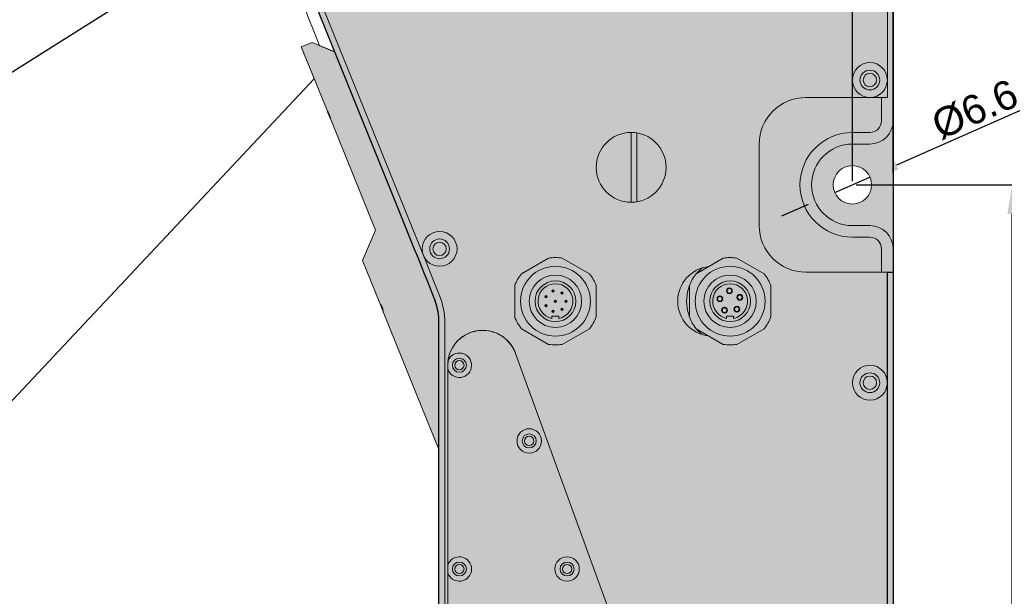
# Model space of a CAD drawing. Header units: millimetres. Extents: x 1690 to 10670, y 1931 to 4673.
# Tile 31 of 48: x 5241 to 5410, y 3360 to 3459. Entities that reach past the tile are written whole.
import ezdxf

# ---------------------------------------------------------------- set-up
doc = ezdxf.new("R2010")
doc.units = ezdxf.units.MM
doc.styles.get("Standard").update_dxf_attribs({"font": 'arial.ttf'})
doc.dimstyles.new('ISO-25', dxfattribs={"dimtxt": 2.5, "dimasz": 2.5, "dimexe": 1.25, "dimexo": 0.625, "dimtad": 1, "dimdec": 0, "dimtxsty": 'Standard', "dimcen": 2.5, "dimadec": 0, "dimazin": 0, "dimtfac": 1, "dimtdec": 0, "dimtmove": 0, "dimatfit": 3, "dimfxl": 0, "dimarcsym": 0})

# ---------------------------------------------------------------- blocks, each defined once
blk = doc.blocks.new('*D65')
at = {"color": 0, "lineweight": -2, "transparency": 16777216}
for p, q in [((5384.49, 3430.68), (5412.57, 3430.68)), ((5411.32, 3250.68), (5411.32, 3425.68)), ((5384.49, 3245.68), (5412.57, 3245.68))]:
    blk.add_line(p, q, dxfattribs=at)
at = {"color": 0, "transparency": 16777216}
for points in [[(5410.49, 3425.68), (5412.15, 3425.68), (5411.32, 3430.68)], [(5410.49, 3250.68), (5412.15, 3250.68), (5411.32, 3245.68)]]:
    blk.add_solid(points, dxfattribs=at)
at = {"layer": 'Defpoints', "color": 0, "transparency": 16777216}
for p in [(5383.87, 3430.68), (5411.32, 3430.68), (5383.87, 3245.68)]:
    blk.add_point(p, dxfattribs=at)
at = {"color": 0, "transparency": 16777216, "insert": (5408.14, 3338.18), "char_height": 5, "attachment_point": 5, "rotation": 90}
blk.add_mtext('185', dxfattribs=at)
blk = doc.blocks.new('*D66')
at = {"color": 0, "lineweight": -2, "transparency": 16777216}
for p, q in [((5378.87, 3465.18), (5373.87, 3465.18)), ((5383.87, 3431.3), (5383.87, 3466.43)), ((5383.87, 3465.18), (5390.87, 3465.18)), ((5390.87, 3432.72), (5390.87, 3466.43)), ((5395.87, 3465.18), (5405.36, 3465.18))]:
    blk.add_line(p, q, dxfattribs=at)
at = {"color": 0, "transparency": 16777216}
for points in [[(5378.87, 3466.01), (5378.87, 3464.35), (5383.87, 3465.18)], [(5395.87, 3466.01), (5395.87, 3464.35), (5390.87, 3465.18)]]:
    blk.add_solid(points, dxfattribs=at)
at = {"layer": 'Defpoints', "color": 0, "transparency": 16777216}
for p in [(5390.87, 3465.18), (5390.87, 3432.1), (5383.87, 3430.68)]:
    blk.add_point(p, dxfattribs=at)
at = {"color": 0, "transparency": 16777216, "insert": (5403.11, 3468.31), "char_height": 5, "attachment_point": 5}
blk.add_mtext('7', dxfattribs=at)
blk = doc.blocks.new('*D69')
at = {"color": 0, "lineweight": -2, "transparency": 16777216}
for p, q in [((5413.49, 3443.78), (5391.46, 3434.04)), ((5380.85, 3429.34), (5386.89, 3432.01)), ((5376.28, 3427.32), (5371.71, 3425.3))]:
    blk.add_line(p, q, dxfattribs=at)
at = {"color": 0, "transparency": 16777216}
for points in [[(5391.12, 3434.8), (5391.8, 3433.27), (5386.89, 3432.01)], [(5375.94, 3428.08), (5376.62, 3426.56), (5380.85, 3429.34)]]:
    blk.add_solid(points, dxfattribs=at)
at = {"layer": 'Defpoints', "color": 0, "transparency": 16777216}
for p in [(5386.89, 3432.01), (5380.85, 3429.34)]:
    blk.add_point(p, dxfattribs=at)
at = {"color": 0, "transparency": 16777216, "insert": (5404.92, 3443.62), "char_height": 5, "attachment_point": 5, "rotation": 23.8629}
blk.add_mtext('%%c6.6', dxfattribs=at)

msp = doc.modelspace()

# ---------------------------------------------------------------- hatches: boundary and pattern name
h = msp.add_hatch(color=254)
h.dxf.hatch_style = 1
h.paths.add_polyline_path([(5344.89, 3524.26), (5313.89, 3512.98), (5313.55, 3513.92), (5323.47, 3517.52), (5331.69, 3520.52), (5339.44, 3523.34), (5344.23, 3525.08), (5344.54, 3525.2, -0.087092), (5347.27, 3525.68), (5382.87, 3525.68), (5383.09, 3525.67), (5383.72, 3525.63), (5384.27, 3525.55), (5384.77, 3525.45), (5385.11, 3525.36), (5385.68, 3525.17), (5386.36, 3524.88), (5386.76, 3524.67), (5387, 3524.53), (5387.27, 3524.36), (5387.6, 3524.13), (5387.97, 3523.84), (5388.15, 3523.69), (5388.48, 3523.38), (5388.95, 3522.88), (5389.32, 3522.41), (5389.61, 3521.98), (5390.35, 3520.5), (5390.66, 3519.48), (5390.79, 3518.78), (5390.86, 3518.14), (5390.87, 3517.87), (5390.87, 3517.6), (5390.87, 3415.68), (5390.87, 3257.68), (5389.87, 3257.68), (5389.87, 3415.68), (5390.87, 3415.68), (5390.87, 3517.6), (5390.87, 3517.87), (5390.86, 3518.14), (5390.79, 3518.78), (5390.66, 3519.48), (5390.35, 3520.5), (5389.61, 3521.98), (5389.32, 3522.41), (5388.95, 3522.88), (5388.48, 3523.38), (5388.15, 3523.69), (5387.97, 3523.84), (5387.6, 3524.13), (5387.27, 3524.36), (5387, 3524.53), (5386.76, 3524.67), (5386.36, 3524.88), (5385.68, 3525.17), (5385.11, 3525.36), (5384.77, 3525.45), (5384.27, 3525.55), (5383.72, 3525.63), (5383.09, 3525.67), (5358.32, 3525.68), (5358.32, 3524.68), (5347.28, 3524.68, 0.008862), (5347.03, 3524.67), (5347.03, 3524.67, -12.755479), (5346.1, 3524.58, 0.045014)])
h.paths.add_polyline_path([(5345.72, 3521.68, -1), (5348.02, 3521.68, -1)], flags=16)
h = msp.add_hatch(color=254)
h.dxf.hatch_style = 1
h.paths.add_polyline_path([(5339.87, 3433.68, 1), (5351.87, 3433.68, 1)], flags=16)
h.paths.add_polyline_path([(5389.87, 3448.68), (5389.87, 3496.68), (5388.87, 3496.68), (5352.87, 3496.68), (5352.87, 3501.68), (5388.87, 3501.68), (5389.87, 3501.68), (5389.87, 3517.68, 0.142984), (5388.77, 3521.44, -3.705679), (5386.63, 3523.58, 0.142984), (5382.87, 3524.68), (5347.28, 3524.68, 0.008862), (5347.03, 3524.67), (5347.03, 3524.67, -12.755479), (5346.1, 3524.58, 0.045014), (5344.89, 3524.26), (5288.1, 3503.59, 0.053858), (5285.98, 3502.54, -5.505529), (5284.31, 3501.25, 0.308782), (5281.67, 3489.13), (5310.19, 3418.55), (5310.19, 3418.55, -0.096655), (5309.97, 3419.68, -1), (5315.97, 3419.68, -0.823727), (5310.19, 3418.55), (5312.92, 3411.78, -0.096118), (5313.87, 3406.92), (5313.87, 3320.68, -0.668178), (5318.99, 3322.8), (5315.54, 3326.51, -0.176817), (5314.38, 3328.99, 6.180151), (5314.37, 3330.32), (5314.37, 3399.68), (5314.37, 3399.68, -0.838739), (5326.01, 3401.73), (5348.63, 3339.58, -0.087489), (5348.87, 3338.21), (5348.87, 3273.68, -0.414106), (5344.87, 3269.68), (5318.37, 3269.68, -0.414321), (5314.37, 3273.68), (5314.37, 3286.68, -0.020072), (5314.38, 3287, 2.38844), (5315.72, 3289.68, -0.182946), (5318.37, 3290.68), (5314.87, 3290.68), (5313.87, 3290.68), (5313.87, 3272.69, -0.298401), (5306.07, 3260.76, 0.298447), (5301.87, 3254.34), (5301.87, 3229.67, -2.415787), (5304.87, 3226.68), (5367.87, 3226.68), (5367.87, 3227.68), (5367.87, 3249.68, -0.414291), (5375.87, 3257.68), (5375.87, 3257.68), (5388.87, 3257.68), (5389.87, 3257.68), (5389.87, 3268.68, -1), (5383.87, 3268.68, -1), (5389.87, 3268.68), (5389.87, 3396.68, -1), (5383.87, 3396.68, -1), (5389.87, 3396.68), (5389.87, 3415.68), (5388.87, 3415.68), (5375.88, 3415.68, -0.414481), (5367.87, 3423.68), (5367.87, 3437.68, -0.414291), (5375.87, 3445.68), (5375.87, 3445.68), (5386.87, 3445.68, -2.417844)])
h.paths.add_polyline_path([(5383.86, 3439.68), (5386.87, 3439.68, 0.414214), (5388.87, 3441.68), (5388.87, 3445.68), (5375.87, 3445.68, 0.414291), (5367.87, 3437.68), (5367.87, 3423.68, 0.414481), (5375.88, 3415.68), (5388.87, 3415.68), (5388.87, 3419.68, 0.414214), (5386.87, 3421.68), (5383.88, 3421.68, -0.999849)], flags=17)
h.paths.add_polyline_path([(5386.88, 3437.68), (5383.87, 3437.68, 1.000702), (5383.88, 3423.68), (5386.87, 3423.68, -0.414214), (5390.87, 3419.68), (5390.87, 3441.68, -0.41373)], flags=17)
h.paths.add_polyline_path([(5380.57, 3430.68, -1), (5387.17, 3430.68, -1)], flags=16)
h.paths.add_polyline_path([(5386.87, 3423.68), (5383.88, 3423.68, -1.0007), (5383.87, 3437.68), (5386.88, 3437.68, 0.413729), (5390.87, 3441.68), (5390.87, 3501.68), (5389.87, 3501.68), (5388.87, 3501.68), (5388.87, 3496.68), (5389.87, 3496.68), (5389.87, 3448.68), (5389.87, 3445.68), (5388.87, 3445.68), (5388.87, 3441.68, -0.414214), (5386.87, 3439.68), (5383.86, 3439.68, 0.999848), (5383.88, 3421.68), (5386.87, 3421.68, -0.414214), (5388.87, 3419.68), (5388.87, 3415.68), (5389.87, 3415.68), (5390.87, 3415.68), (5390.87, 3419.68, 0.414214)])
h.paths.add_polyline_path([(5386.87, 3445.68, 0.413592), (5389.87, 3448.68, 2.417844)], flags=17)
h.paths.add_polyline_path([(5388.57, 3448.68, -1), (5385.17, 3448.68, -1)], flags=0)
h.paths.add_polyline_path([(5388.02, 3448.68, -1), (5385.72, 3448.68, -1)], flags=0)
h.paths.add_polyline_path([(5389.87, 3448.68, -0.413592), (5386.87, 3445.68), (5388.87, 3445.68), (5389.87, 3445.68)], flags=17)
h.paths.add_polyline_path([(5385.17, 3448.68, 1), (5388.57, 3448.68, 1)], flags=16)
h.paths.add_polyline_path([(5385.72, 3448.68, 1), (5388.02, 3448.68, 1)], flags=0)
h.paths.add_polyline_path([(5294.99, 3453.49), (5291.09, 3455.15), (5289.23, 3454.4), (5293.7, 3443.35), (5293.75, 3443.22), (5294.15, 3442.23), (5294.28, 3441.9), (5301.97, 3422.88), (5299.76, 3417.67), (5302.72, 3410.33), (5303.06, 3409.49), (5303.31, 3408.88), (5312.87, 3385.22), (5312.87, 3406.91, 0.096462), (5311.99, 3411.41)], flags=17)
h.paths.add_polyline_path([(5309.97, 3419.68, 0.096655), (5310.19, 3418.55, 0.823727), (5315.97, 3419.68, 1)], flags=17)
h.paths.add_polyline_path([(5314.67, 3419.68, -1), (5311.27, 3419.68, -1)], flags=0)
h.paths.add_polyline_path([(5314.12, 3419.68, -1), (5311.82, 3419.68, -1)], flags=0)
h.paths.add_polyline_path([(5326.01, 3401.73, 0.784506), (5314.42, 3400.46), (5314.42, 3400.46, -5.725141), (5314.37, 3399.04), (5314.37, 3365.32, -6.403189), (5314.37, 3364.04), (5314.37, 3330.32, -6.180151), (5314.38, 3328.99, 0.176822), (5315.54, 3326.51), (5320.2, 3321.85, 0.1986), (5323.03, 3320.68), (5327.87, 3320.68), (5329.43, 3320.52), (5330.32, 3320.29), (5330.85, 3321.81), (5330.85, 3321.81, -0.414022), (5332.75, 3322.74), (5332.85, 3322.7), (5333.63, 3324.95), (5332.5, 3326.26), (5334.96, 3333.35), (5342.33, 3334.77), (5345.42, 3331.2, -0.553796), (5348.87, 3330.32), (5348.87, 3338.21, 0.087489), (5348.63, 3339.58)], flags=17)
h.paths.add_polyline_path([(5326.01, 3401.73), (5348.63, 3339.58), (5348.63, 3339.58), (5326.01, 3401.73, 0.784506), (5314.42, 3400.46), (5314.42, 3400.46, -5.725141), (5314.37, 3399.04), (5314.37, 3399.68), (5314.37, 3399.68, -0.838739)], flags=16)
h.paths.add_polyline_path([(5314.37, 3365.32), (5314.37, 3364.04, 6.403189)], flags=16)
h.paths.add_polyline_path([(5317.57, 3364.68, -1), (5315.17, 3364.68, -1)], flags=0)
h.paths.add_polyline_path([(5317.17, 3364.68, -1), (5315.57, 3364.68, -1)], flags=0)
h.paths.add_polyline_path([(5311.27, 3419.68, 1), (5314.67, 3419.68, 1)], flags=16)
h.paths.add_polyline_path([(5311.82, 3419.68, 1), (5314.12, 3419.68, 1)], flags=0)
h.paths.add_polyline_path([(5348.87, 3329.04, -0.346303), (5346.72, 3327.58), (5344.78, 3322), (5343.08, 3321.67), (5342.3, 3319.43), (5342.39, 3319.39, -0.414211), (5343.32, 3317.48), (5343.32, 3317.48), (5339.61, 3306.81), (5339.44, 3306.87), (5338.95, 3307.04), (5338.1, 3307.33), (5337.67, 3306.11), (5338.26, 3305.9), (5338.77, 3305.72), (5338.95, 3305.66), (5338.42, 3304.15), (5338.25, 3304.21), (5337.74, 3304.39), (5336.91, 3304.67), (5335.87, 3305.04), (5335.87, 3298.68, -0.414014), (5327.87, 3290.68), (5318.37, 3290.68, 0.182946), (5315.72, 3289.68, -2.38844), (5314.38, 3287, 0.020072), (5314.37, 3286.68), (5314.37, 3277.32, -6.403124), (5314.37, 3276.04), (5314.37, 3273.68, 0.414321), (5318.37, 3269.68), (5325.23, 3269.68, -6.403115), (5326.51, 3269.68), (5343.23, 3269.68, -6.403115), (5344.51, 3269.68), (5344.87, 3269.68, 0.414106), (5348.87, 3273.68), (5348.87, 3287.04, -6.403124), (5348.87, 3288.32)], flags=17)
h.paths.add_polyline_path([(5343.32, 3317.48), (5343.15, 3317.54), (5342.65, 3317.71), (5341.86, 3317.99), (5340.8, 3318.36), (5339.55, 3318.79), (5338.16, 3319.27), (5336.72, 3319.77), (5335.29, 3320.27), (5333.96, 3320.73), (5332.8, 3321.13), (5331.87, 3321.46), (5331.22, 3321.68), (5330.89, 3321.8), (5330.85, 3321.81), (5330.32, 3320.29), (5327.14, 3311.14), (5327.52, 3311.01), (5328.17, 3310.78), (5329.1, 3310.46), (5330.26, 3310.06), (5331.59, 3309.59), (5333.01, 3309.1), (5334.46, 3308.6), (5335.84, 3308.12), (5337.1, 3307.68), (5338.15, 3307.31), (5338.95, 3307.04), (5339.44, 3306.87), (5339.61, 3306.81)], flags=16)
edge = h.paths.add_edge_path(flags=16)
edge.add_ellipse((5339.87, 3327.68), major_axis=(4.72, -1.64), ratio=0.8, start_angle=0, end_angle=180, ccw=False)
edge.add_line((5335.15, 3329.32), (5332.85, 3322.7))
edge.add_line((5332.85, 3322.7), (5333.15, 3322.6))
edge.add_line((5333.15, 3322.6), (5333.84, 3322.36))
edge.add_line((5333.84, 3322.36), (5334.79, 3322.03))
edge.add_line((5334.79, 3322.03), (5335.96, 3321.63))
edge.add_line((5335.96, 3321.63), (5337.24, 3321.18))
edge.add_line((5337.24, 3321.18), (5338.55, 3320.72))
edge.add_line((5338.55, 3320.72), (5339.79, 3320.3))
edge.add_line((5339.79, 3320.3), (5340.86, 3319.92))
edge.add_line((5340.86, 3319.92), (5341.69, 3319.64))
edge.add_line((5341.69, 3319.64), (5342.3, 3319.43))
edge.add_line((5342.3, 3319.43), (5343.08, 3321.67))
edge.add_line((5343.08, 3321.67), (5344.59, 3326.04))
edge = h.paths.add_edge_path(flags=17)
edge.add_ellipse((5339.87, 3327.68), major_axis=(4.72, -1.64), ratio=0.8, start_angle=0, end_angle=180, ccw=False)
edge.add_line((5335.15, 3329.32), (5332.85, 3322.7))
edge.add_line((5332.85, 3322.7), (5333.15, 3322.6))
edge.add_line((5333.15, 3322.6), (5333.84, 3322.36))
edge.add_line((5333.84, 3322.36), (5334.79, 3322.03))
edge.add_line((5334.79, 3322.03), (5335.96, 3321.63))
edge.add_line((5335.96, 3321.63), (5337.24, 3321.18))
edge.add_line((5337.24, 3321.18), (5338.55, 3320.72))
edge.add_line((5338.55, 3320.72), (5339.79, 3320.3))
edge.add_line((5339.79, 3320.3), (5340.86, 3319.92))
edge.add_line((5340.86, 3319.92), (5341.69, 3319.64))
edge.add_line((5341.69, 3319.64), (5342.21, 3319.45))
edge.add_line((5342.21, 3319.45), (5342.3, 3319.43))
edge.add_line((5342.3, 3319.43), (5344.59, 3326.04))
h.paths.add_polyline_path([(5342.21, 3319.45), (5341.69, 3319.64), (5340.86, 3319.92), (5339.79, 3320.3), (5338.55, 3320.72), (5337.24, 3321.18), (5335.96, 3321.63), (5334.79, 3322.03), (5333.84, 3322.36), (5333.15, 3322.6), (5332.85, 3322.7), (5332.75, 3322.74, 0.414022), (5330.85, 3321.81), (5330.89, 3321.8), (5331.22, 3321.68), (5331.87, 3321.46), (5332.8, 3321.13), (5333.96, 3320.73), (5335.29, 3320.27), (5336.72, 3319.77), (5338.16, 3319.27), (5339.55, 3318.79), (5340.8, 3318.36), (5341.86, 3317.99), (5342.65, 3317.71), (5343.15, 3317.54), (5343.32, 3317.48, 0.414211), (5342.39, 3319.39), (5342.3, 3319.43)], flags=16)
h.paths.add_polyline_path([(5342.33, 3334.77), (5334.96, 3333.35), (5332.5, 3326.26), (5333.63, 3324.95), (5335.15, 3329.32), (5335.15, 3329.32, -1), (5344.59, 3326.04), (5343.08, 3321.67), (5344.78, 3322), (5346.72, 3327.58), (5347.24, 3329.09)], flags=16)
h.paths.add_polyline_path([(5344.59, 3326.04), (5343.08, 3321.67), (5342.3, 3319.43), (5342.39, 3319.39), (5342.39, 3319.39), (5342.3, 3319.43), (5342.21, 3319.45), (5341.69, 3319.64), (5340.86, 3319.92), (5339.79, 3320.3), (5338.55, 3320.72), (5337.24, 3321.18), (5335.96, 3321.63), (5334.79, 3322.03), (5333.84, 3322.36), (5333.15, 3322.6), (5332.85, 3322.7), (5335.15, 3329.32), (5335.15, 3329.32, -1)], flags=17)
h.paths.add_polyline_path([(5343.08, 3321.67), (5344.59, 3326.04, 1), (5335.15, 3329.32), (5332.85, 3322.7), (5333.15, 3322.6), (5333.84, 3322.36), (5334.79, 3322.03), (5335.96, 3321.63), (5337.24, 3321.18), (5338.55, 3320.72), (5339.79, 3320.3), (5340.86, 3319.92), (5341.69, 3319.64), (5342.21, 3319.45), (5342.3, 3319.43)], flags=0)
edge = h.paths.add_edge_path(flags=0)
edge.add_ellipse((5339.87, 3327.68), major_axis=(4.72, -1.64), ratio=0.8, start_angle=0, end_angle=180, ccw=False)
edge.add_arc((5339.87, 3327.68), 5, 340.8548, 520.8549)
h.paths.add_polyline_path([(5335.15, 3329.32), (5335.15, 3329.32), (5332.85, 3322.7), (5333.15, 3322.6), (5333.84, 3322.36), (5334.79, 3322.03), (5335.96, 3321.63), (5337.24, 3321.18), (5338.55, 3320.72), (5339.79, 3320.3), (5340.86, 3319.92), (5341.69, 3319.64), (5342.21, 3319.45), (5342.3, 3319.43), (5343.08, 3321.67), (5344.59, 3326.04, 1)], flags=16)
h.paths.add_polyline_path([(5348.87, 3330.32, 0.553796), (5345.42, 3331.2), (5346.01, 3330.52, -0.20242), (5346.87, 3330.88, -0.934443), (5347.03, 3328.49), (5346.72, 3327.58, 0.346303), (5348.87, 3329.04)], flags=16)
h.paths.add_polyline_path([(5327.52, 3311.01), (5328.17, 3310.78), (5329.1, 3310.46), (5330.26, 3310.06), (5331.59, 3309.59), (5333.01, 3309.1), (5334.46, 3308.6), (5335.84, 3308.12), (5337.1, 3307.68), (5338.1, 3307.33), (5337.67, 3306.11), (5338.26, 3305.9), (5338.77, 3305.72), (5338.95, 3305.66), (5338.42, 3304.15), (5338.25, 3304.21), (5337.74, 3304.39), (5336.91, 3304.67), (5335.87, 3305.04), (5335.87, 3298.68), (5335.87, 3298.68), (5335.87, 3305.04), (5335.83, 3305.05), (5334.55, 3305.5), (5333.15, 3305.98), (5331.7, 3306.48), (5330.3, 3306.97), (5329.02, 3307.42), (5327.93, 3307.79), (5327.11, 3308.08), (5326.6, 3308.26), (5326.43, 3308.32), (5326.95, 3309.83), (5327.12, 3309.77), (5327.64, 3309.59), (5328.04, 3309.45, 0.292558), (5319.87, 3314.68), (5316.87, 3314.68, -0.414634), (5314.87, 3316.68), (5314.87, 3316.68), (5314.87, 3318.44, -0.213422), (5313.87, 3320.68), (5313.87, 3320.68), (5313.87, 3320.68, -0.668178), (5318.99, 3322.8), (5315.54, 3326.51), (5320.2, 3321.85, 0.1986), (5323.03, 3320.68), (5327.87, 3320.68), (5329.43, 3320.52), (5330.32, 3320.29), (5327.14, 3311.14)], flags=17)
h = msp.add_hatch(color=254)
h.dxf.hatch_style = 1
h.paths.add_polyline_path([(5351.87, 3433.68, 1), (5339.87, 3433.68, 1)])
h.paths.add_polyline_path([(5383.87, 3396.68, 1), (5389.87, 3396.68, 1)])
h.paths.add_polyline_path([(5388.02, 3396.68, -1), (5385.72, 3396.68, -1)], flags=0)
h.paths.add_polyline_path([(5385.72, 3396.68, 1), (5388.02, 3396.68, 1)], flags=16)
edge = h.paths.add_edge_path()
edge.add_spline(control_points=[(5386.63, 3523.58), (5386.79, 3523.53), (5387.22, 3523.39), (5387.87, 3522.97), (5388.47, 3522.28), (5388.67, 3521.72), (5388.77, 3521.44)], knot_values=[0, 0, 0, 0, 0.161387, 0.434731, 0.717646, 1, 1, 1, 1], degree=3, periodic=0)
edge.add_arc((5385.87, 3520.68), 3, 75.2088, 374.7967)
h.paths.add_polyline_path([(5387.02, 3520.68, -1), (5384.72, 3520.68, -1)], flags=16)
h.paths.add_polyline_path([(5347.03, 3524.67), (5346.1, 3524.58, 12.756688)])
h.paths.add_polyline_path([(5345.72, 3521.68, -1), (5348.02, 3521.68, -1)], flags=16)
edge = h.paths.add_edge_path()
edge.add_ellipse((5339.87, 3327.68), major_axis=(4.72, -1.64), ratio=0.8, start_angle=0, end_angle=180, ccw=False)
edge.add_line((5335.15, 3329.32), (5332.85, 3322.7))
edge.add_line((5332.85, 3322.7), (5333.15, 3322.6))
edge.add_line((5333.15, 3322.6), (5333.84, 3322.36))
edge.add_line((5333.84, 3322.36), (5334.79, 3322.03))
edge.add_line((5334.79, 3322.03), (5335.96, 3321.63))
edge.add_line((5335.96, 3321.63), (5337.24, 3321.18))
edge.add_line((5337.24, 3321.18), (5338.55, 3320.72))
edge.add_line((5338.55, 3320.72), (5339.79, 3320.3))
edge.add_line((5339.79, 3320.3), (5340.86, 3319.92))
edge.add_line((5340.86, 3319.92), (5341.69, 3319.64))
edge.add_line((5341.69, 3319.64), (5342.3, 3319.43))
edge.add_line((5342.3, 3319.43), (5344.59, 3326.04))
h.paths.add_polyline_path([(5319.86, 3312.68), (5316.87, 3312.68, -0.41389), (5312.87, 3316.67), (5312.87, 3294.67, -0.414382), (5316.87, 3298.68), (5319.87, 3298.68, 1.000378)])
h.paths.add_polyline_path([(5316.57, 3305.68, -1), (5323.17, 3305.68, -1)], flags=16)
h.paths.add_polyline_path([(5335.87, 3298.68), (5335.87, 3305.04), (5334.55, 3305.5), (5333.15, 3305.98), (5331.7, 3306.48), (5330.3, 3306.97), (5329.02, 3307.42), (5328.67, 3307.54, -0.476237), (5319.88, 3296.68), (5316.87, 3296.68, 0.414214), (5314.87, 3294.68), (5314.87, 3290.68), (5327.87, 3290.68, 0.414014)])
h = msp.add_hatch(color=254)
h.dxf.hatch_style = 1
h.paths.add_polyline_path([(5309.97, 3419.68, 1), (5315.97, 3419.68, 1)])
h.paths.add_polyline_path([(5314.12, 3419.68, -1), (5311.82, 3419.68, -1)], flags=16)
h.paths.add_polyline_path([(5386.87, 3445.68, 0.414214), (5389.87, 3448.68, 2.414214)])
h.paths.add_polyline_path([(5388.02, 3448.68, -1), (5385.72, 3448.68, -1)], flags=16)
h.paths.add_polyline_path([(5385.72, 3396.68, 1), (5388.02, 3396.68, 1)])
h.paths.add_polyline_path([(5288.57, 3499.68, 1), (5285.17, 3499.68, 1)], flags=0)
h.paths.add_polyline_path([(5285.72, 3499.68, -1), (5288.02, 3499.68, -1)], flags=0)
edge = h.paths.add_edge_path()
edge.add_spline(control_points=[(5284.31, 3501.25), (5284.4, 3501.38), (5284.65, 3501.74), (5285.21, 3502.24), (5285.72, 3502.44), (5285.98, 3502.54)], knot_values=[0, 0, 0, 0, 0.233732, 0.617137, 1, 1, 1, 1], degree=3, periodic=0)
edge.add_arc((5286.87, 3499.68), 3, 148.4797, 467.3041)
h.paths.add_polyline_path([(5288.57, 3499.68, -1), (5285.17, 3499.68, -1)], flags=16)
h = msp.add_hatch(color=254)
h.dxf.hatch_style = 1
h.paths.add_polyline_path([(5285.72, 3499.68, 1), (5288.02, 3499.68, 1)])
h.paths.add_polyline_path([(5385.72, 3448.68, 1), (5388.02, 3448.68, 1)])
h.paths.add_polyline_path([(5311.82, 3419.68, 1), (5314.12, 3419.68, 1)])
h = msp.add_hatch(color=254)
h.dxf.hatch_style = 1
h.paths.add_polyline_path([(5287.27, 3475.28), (5286.34, 3474.91), (5294.98, 3453.53), (5294.98, 3453.53), (5311.99, 3411.41, -0.059552), (5312.74, 3408.66), (5313.75, 3408.66, 0.062231), (5312.92, 3411.78), (5310.19, 3418.55)])
at = {"true_color": 0xfcfcfc}
h = msp.add_hatch(color=7, dxfattribs=at)
h.dxf.hatch_style = 1
h.paths.add_polyline_path([(5334.04, 3418.09, 0.078355), (5331.7, 3418.09), (5327.04, 3415.39, 0.078355), (5325.87, 3413.37), (5325.87, 3407.99, 0.078355), (5327.04, 3405.96), (5331.7, 3403.27, 0.078356), (5334.04, 3403.27), (5338.7, 3405.96, 0.078355), (5339.87, 3407.99), (5339.87, 3413.37, 0.078355), (5338.7, 3415.39)])
h.paths.add_polyline_path([(5338.87, 3410.68, -1), (5326.87, 3410.68, -1)], flags=16)
h.paths.add_polyline_path([(5337.37, 3410.68, -1), (5328.37, 3410.68, -1)], flags=0)
h.paths.add_polyline_path([(5336.37, 3410.68, -1), (5329.37, 3410.68, -1)], flags=0)
h.paths.add_polyline_path([(5333.47, 3407.74), (5333.47, 3408.14), (5332.27, 3408.14), (5332.27, 3407.74, -9.898965)], flags=0)
h.paths.add_polyline_path([(5332.67, 3412.43, -1), (5332.27, 3412.43, -1)], flags=0)
h.paths.add_polyline_path([(5332.57, 3412.43, -1), (5332.37, 3412.43, -1)], flags=0)
h.paths.add_polyline_path([(5334.19, 3412.09, -1), (5333.79, 3412.09, -1)], flags=0)
h.paths.add_polyline_path([(5334.09, 3412.09, -1), (5333.89, 3412.09, -1)], flags=0)
h.paths.add_polyline_path([(5331.45, 3411.46, -1), (5331.05, 3411.46, -1)], flags=0)
h.paths.add_polyline_path([(5331.35, 3411.46, -1), (5331.15, 3411.46, -1)], flags=0)
h.paths.add_polyline_path([(5333.07, 3410.68, -1), (5332.67, 3410.68, -1)], flags=0)
h.paths.add_polyline_path([(5334.87, 3410.68, -1), (5334.47, 3410.68, -1)], flags=0)
h.paths.add_polyline_path([(5332.97, 3410.68, -1), (5332.77, 3410.68, -1)], flags=0)
h.paths.add_polyline_path([(5334.77, 3410.68, -1), (5334.57, 3410.68, -1)], flags=0)
h.paths.add_polyline_path([(5331.45, 3409.9, -1), (5331.05, 3409.9, -1)], flags=0)
h.paths.add_polyline_path([(5331.35, 3409.9, -1), (5331.15, 3409.9, -1)], flags=0)
h.paths.add_polyline_path([(5334.19, 3409.27, -1), (5333.79, 3409.27, -1)], flags=0)
h.paths.add_polyline_path([(5334.09, 3409.27, -1), (5333.89, 3409.27, -1)], flags=0)
h.paths.add_polyline_path([(5332.67, 3408.92, -1), (5332.27, 3408.92, -1)], flags=0)
h.paths.add_polyline_path([(5332.57, 3408.92, -1), (5332.37, 3408.92, -1)], flags=0)
h = msp.add_hatch(color=7, dxfattribs=at)
h.dxf.hatch_style = 1
h.paths.add_polyline_path([(5364.04, 3418.09, 0.078355), (5361.7, 3418.09), (5357.04, 3415.39, 0.078355), (5355.87, 3413.37), (5355.87, 3407.99, 0.078355), (5357.04, 3405.96), (5361.7, 3403.27, 0.078356), (5364.04, 3403.27), (5368.7, 3405.96, 0.078355), (5369.87, 3407.99), (5369.87, 3413.37, 0.078355), (5368.7, 3415.39)])
h.paths.add_polyline_path([(5368.87, 3410.68, -1), (5356.87, 3410.68, -1)], flags=16)
h.paths.add_polyline_path([(5367.37, 3410.68, -1), (5358.37, 3410.68, -1)], flags=0)
h.paths.add_polyline_path([(5366.37, 3410.68, -1), (5359.37, 3410.68, -1)], flags=0)
h.paths.add_polyline_path([(5363.47, 3407.74), (5363.47, 3408.14), (5362.27, 3408.14), (5362.27, 3407.74, -9.898965)], flags=0)
h.paths.add_polyline_path([(5362.67, 3412.43, -1), (5362.27, 3412.43, -1)], flags=0)
h.paths.add_polyline_path([(5362.57, 3412.43, -1), (5362.37, 3412.43, -1)], flags=0)
h.paths.add_polyline_path([(5364.19, 3412.09, -1), (5363.79, 3412.09, -1)], flags=0)
h.paths.add_polyline_path([(5364.09, 3412.09, -1), (5363.89, 3412.09, -1)], flags=0)
h.paths.add_polyline_path([(5361.45, 3411.46, -1), (5361.05, 3411.46, -1)], flags=0)
h.paths.add_polyline_path([(5361.35, 3411.46, -1), (5361.15, 3411.46, -1)], flags=0)
h.paths.add_polyline_path([(5363.07, 3410.68, -1), (5362.67, 3410.68, -1)], flags=0)
h.paths.add_polyline_path([(5364.87, 3410.68, -1), (5364.47, 3410.68, -1)], flags=0)
h.paths.add_polyline_path([(5362.97, 3410.68, -1), (5362.77, 3410.68, -1)], flags=0)
h.paths.add_polyline_path([(5364.77, 3410.68, -1), (5364.57, 3410.68, -1)], flags=0)
h.paths.add_polyline_path([(5361.45, 3409.9, -1), (5361.05, 3409.9, -1)], flags=0)
h.paths.add_polyline_path([(5361.35, 3409.9, -1), (5361.15, 3409.9, -1)], flags=0)
h.paths.add_polyline_path([(5364.19, 3409.27, -1), (5363.79, 3409.27, -1)], flags=0)
h.paths.add_polyline_path([(5364.09, 3409.27, -1), (5363.89, 3409.27, -1)], flags=0)
h.paths.add_polyline_path([(5362.67, 3408.92, -1), (5362.27, 3408.92, -1)], flags=0)
h.paths.add_polyline_path([(5362.57, 3408.92, -1), (5362.37, 3408.92, -1)], flags=0)
h = msp.add_hatch(color=7, dxfattribs=at)
h.dxf.hatch_style = 1
h.paths.add_polyline_path([(5326.87, 3410.68, 1), (5338.87, 3410.68, 1)])
h.paths.add_polyline_path([(5337.37, 3410.68, -1), (5328.37, 3410.68, -1)], flags=16)
h.paths.add_polyline_path([(5336.37, 3410.68, -1), (5329.37, 3410.68, -1)], flags=0)
h.paths.add_polyline_path([(5333.47, 3407.74), (5333.47, 3408.14), (5332.27, 3408.14), (5332.27, 3407.74, -9.898965)], flags=0)
h.paths.add_polyline_path([(5332.67, 3412.43, -1), (5332.27, 3412.43, -1)], flags=0)
h.paths.add_polyline_path([(5332.57, 3412.43, -1), (5332.37, 3412.43, -1)], flags=0)
h.paths.add_polyline_path([(5334.19, 3412.09, -1), (5333.79, 3412.09, -1)], flags=0)
h.paths.add_polyline_path([(5334.09, 3412.09, -1), (5333.89, 3412.09, -1)], flags=0)
h.paths.add_polyline_path([(5331.45, 3411.46, -1), (5331.05, 3411.46, -1)], flags=0)
h.paths.add_polyline_path([(5331.35, 3411.46, -1), (5331.15, 3411.46, -1)], flags=0)
h.paths.add_polyline_path([(5333.07, 3410.68, -1), (5332.67, 3410.68, -1)], flags=0)
h.paths.add_polyline_path([(5332.97, 3410.68, -1), (5332.77, 3410.68, -1)], flags=0)
h.paths.add_polyline_path([(5334.87, 3410.68, -1), (5334.47, 3410.68, -1)], flags=0)
h.paths.add_polyline_path([(5334.77, 3410.68, -1), (5334.57, 3410.68, -1)], flags=0)
h.paths.add_polyline_path([(5331.45, 3409.9, -1), (5331.05, 3409.9, -1)], flags=0)
h.paths.add_polyline_path([(5331.35, 3409.9, -1), (5331.15, 3409.9, -1)], flags=0)
h.paths.add_polyline_path([(5334.19, 3409.27, -1), (5333.79, 3409.27, -1)], flags=0)
h.paths.add_polyline_path([(5334.09, 3409.27, -1), (5333.89, 3409.27, -1)], flags=0)
h.paths.add_polyline_path([(5332.67, 3408.92, -1), (5332.27, 3408.92, -1)], flags=0)
h.paths.add_polyline_path([(5332.57, 3408.92, -1), (5332.37, 3408.92, -1)], flags=0)
h = msp.add_hatch(color=7, dxfattribs=at)
h.dxf.hatch_style = 1
h.paths.add_polyline_path([(5359.37, 3410.68, 1), (5366.37, 3410.68, 1)], flags=0)
h.paths.add_polyline_path([(5363.24, 3412.47, -1), (5362.24, 3412.47, -1)], flags=0)
h.paths.add_polyline_path([(5363.14, 3412.47, -1), (5362.34, 3412.47, -1)], flags=0)
h.paths.add_polyline_path([(5362.27, 3407.74), (5362.27, 3408.14), (5363.47, 3408.14), (5363.47, 3407.74, 9.898981)], flags=0)
h.paths.add_polyline_path([(5361.62, 3411.11, -1), (5360.62, 3411.11, -1)], flags=0)
h.paths.add_polyline_path([(5361.52, 3411.11, -1), (5360.72, 3411.11, -1)], flags=0)
h.paths.add_polyline_path([(5365.04, 3411.35, -1), (5364.04, 3411.35, -1)], flags=0)
h.paths.add_polyline_path([(5364.94, 3411.35, -1), (5364.14, 3411.35, -1)], flags=0)
h.paths.add_polyline_path([(5362.41, 3409.15, -1), (5361.41, 3409.15, -1)], flags=0)
h.paths.add_polyline_path([(5362.31, 3409.15, -1), (5361.51, 3409.15, -1)], flags=0)
h.paths.add_polyline_path([(5364.53, 3409.3, -1), (5363.53, 3409.3, -1)], flags=0)
h.paths.add_polyline_path([(5364.43, 3409.3, -1), (5363.63, 3409.3, -1)], flags=0)
h.paths.add_polyline_path([(5358.37, 3410.68, 1), (5367.37, 3410.68, 1)], flags=16)
h.paths.add_polyline_path([(5366.37, 3410.68, -1), (5359.37, 3410.68, -1)], flags=0)
h.paths.add_polyline_path([(5363.47, 3407.74), (5363.47, 3408.14), (5362.27, 3408.14), (5362.27, 3407.74, -9.898981)], flags=0)
h.paths.add_polyline_path([(5356.87, 3410.68, 1), (5368.87, 3410.68, 1)])
h.paths.add_polyline_path([(5367.37, 3410.68, -1), (5358.37, 3410.68, -1)], flags=0)
h = msp.add_hatch(color=7, dxfattribs=at)
h.dxf.hatch_style = 1
h.paths.add_polyline_path([(5356.87, 3410.68, 1), (5368.87, 3410.68, 1)])
h.paths.add_polyline_path([(5367.37, 3410.68, -1), (5358.37, 3410.68, -1)], flags=16)
h.paths.add_polyline_path([(5366.37, 3410.68, -1), (5359.37, 3410.68, -1)], flags=0)
h.paths.add_polyline_path([(5363.47, 3407.74), (5363.47, 3408.14), (5362.27, 3408.14), (5362.27, 3407.74, -9.898965)], flags=0)
h.paths.add_polyline_path([(5362.67, 3412.43, -1), (5362.27, 3412.43, -1)], flags=0)
h.paths.add_polyline_path([(5362.57, 3412.43, -1), (5362.37, 3412.43, -1)], flags=0)
h.paths.add_polyline_path([(5364.19, 3412.09, -1), (5363.79, 3412.09, -1)], flags=0)
h.paths.add_polyline_path([(5364.09, 3412.09, -1), (5363.89, 3412.09, -1)], flags=0)
h.paths.add_polyline_path([(5361.45, 3411.46, -1), (5361.05, 3411.46, -1)], flags=0)
h.paths.add_polyline_path([(5361.35, 3411.46, -1), (5361.15, 3411.46, -1)], flags=0)
h.paths.add_polyline_path([(5363.07, 3410.68, -1), (5362.67, 3410.68, -1)], flags=0)
h.paths.add_polyline_path([(5362.97, 3410.68, -1), (5362.77, 3410.68, -1)], flags=0)
h.paths.add_polyline_path([(5364.87, 3410.68, -1), (5364.47, 3410.68, -1)], flags=0)
h.paths.add_polyline_path([(5364.77, 3410.68, -1), (5364.57, 3410.68, -1)], flags=0)
h.paths.add_polyline_path([(5361.45, 3409.9, -1), (5361.05, 3409.9, -1)], flags=0)
h.paths.add_polyline_path([(5361.35, 3409.9, -1), (5361.15, 3409.9, -1)], flags=0)
h.paths.add_polyline_path([(5364.19, 3409.27, -1), (5363.79, 3409.27, -1)], flags=0)
h.paths.add_polyline_path([(5364.09, 3409.27, -1), (5363.89, 3409.27, -1)], flags=0)
h.paths.add_polyline_path([(5362.67, 3408.92, -1), (5362.27, 3408.92, -1)], flags=0)
h.paths.add_polyline_path([(5362.57, 3408.92, -1), (5362.37, 3408.92, -1)], flags=0)
h = msp.add_hatch(color=7, dxfattribs=at)
h.dxf.hatch_style = 1
h.paths.add_polyline_path([(5328.37, 3410.68, 1), (5337.37, 3410.68, 1)])
h.paths.add_polyline_path([(5336.37, 3410.68, -1), (5329.37, 3410.68, -1)], flags=16)
h.paths.add_polyline_path([(5333.47, 3407.74), (5333.47, 3408.14), (5332.27, 3408.14), (5332.27, 3407.74, -9.898965)], flags=0)
h.paths.add_polyline_path([(5334.19, 3412.09, -1), (5333.79, 3412.09, -1)], flags=0)
h.paths.add_polyline_path([(5334.09, 3412.09, -1), (5333.89, 3412.09, -1)], flags=0)
h.paths.add_polyline_path([(5332.67, 3412.43, -1), (5332.27, 3412.43, -1)], flags=0)
h.paths.add_polyline_path([(5332.57, 3412.43, -1), (5332.37, 3412.43, -1)], flags=0)
h.paths.add_polyline_path([(5334.87, 3410.68, -1), (5334.47, 3410.68, -1)], flags=0)
h.paths.add_polyline_path([(5334.77, 3410.68, -1), (5334.57, 3410.68, -1)], flags=0)
h.paths.add_polyline_path([(5333.07, 3410.68, -1), (5332.67, 3410.68, -1)], flags=0)
h.paths.add_polyline_path([(5332.97, 3410.68, -1), (5332.77, 3410.68, -1)], flags=0)
h.paths.add_polyline_path([(5331.45, 3411.46, -1), (5331.05, 3411.46, -1)], flags=0)
h.paths.add_polyline_path([(5331.35, 3411.46, -1), (5331.15, 3411.46, -1)], flags=0)
h.paths.add_polyline_path([(5334.19, 3409.27, -1), (5333.79, 3409.27, -1)], flags=0)
h.paths.add_polyline_path([(5334.09, 3409.27, -1), (5333.89, 3409.27, -1)], flags=0)
h.paths.add_polyline_path([(5331.45, 3409.9, -1), (5331.05, 3409.9, -1)], flags=0)
h.paths.add_polyline_path([(5331.35, 3409.9, -1), (5331.15, 3409.9, -1)], flags=0)
h.paths.add_polyline_path([(5332.67, 3408.92, -1), (5332.27, 3408.92, -1)], flags=0)
h.paths.add_polyline_path([(5332.57, 3408.92, -1), (5332.37, 3408.92, -1)], flags=0)
h = msp.add_hatch(color=7, dxfattribs=at)
h.dxf.hatch_style = 1
h.paths.add_polyline_path([(5358.37, 3410.68, 1), (5367.37, 3410.68, 1)])
h.paths.add_polyline_path([(5366.37, 3410.68, -1), (5359.37, 3410.68, -1)], flags=16)
h.paths.add_polyline_path([(5363.47, 3407.74), (5363.47, 3408.14), (5362.27, 3408.14), (5362.27, 3407.74, -9.898965)], flags=0)
h.paths.add_polyline_path([(5364.19, 3412.09, -1), (5363.79, 3412.09, -1)], flags=0)
h.paths.add_polyline_path([(5364.09, 3412.09, -1), (5363.89, 3412.09, -1)], flags=0)
h.paths.add_polyline_path([(5362.67, 3412.43, -1), (5362.27, 3412.43, -1)], flags=0)
h.paths.add_polyline_path([(5362.57, 3412.43, -1), (5362.37, 3412.43, -1)], flags=0)
h.paths.add_polyline_path([(5364.87, 3410.68, -1), (5364.47, 3410.68, -1)], flags=0)
h.paths.add_polyline_path([(5364.77, 3410.68, -1), (5364.57, 3410.68, -1)], flags=0)
h.paths.add_polyline_path([(5363.07, 3410.68, -1), (5362.67, 3410.68, -1)], flags=0)
h.paths.add_polyline_path([(5362.97, 3410.68, -1), (5362.77, 3410.68, -1)], flags=0)
h.paths.add_polyline_path([(5361.45, 3411.46, -1), (5361.05, 3411.46, -1)], flags=0)
h.paths.add_polyline_path([(5361.35, 3411.46, -1), (5361.15, 3411.46, -1)], flags=0)
h.paths.add_polyline_path([(5364.19, 3409.27, -1), (5363.79, 3409.27, -1)], flags=0)
h.paths.add_polyline_path([(5364.09, 3409.27, -1), (5363.89, 3409.27, -1)], flags=0)
h.paths.add_polyline_path([(5361.45, 3409.9, -1), (5361.05, 3409.9, -1)], flags=0)
h.paths.add_polyline_path([(5361.35, 3409.9, -1), (5361.15, 3409.9, -1)], flags=0)
h.paths.add_polyline_path([(5362.67, 3408.92, -1), (5362.27, 3408.92, -1)], flags=0)
h.paths.add_polyline_path([(5362.57, 3408.92, -1), (5362.37, 3408.92, -1)], flags=0)
h = msp.add_hatch(color=254)
h.dxf.hatch_style = 1
h.paths.add_polyline_path([(5390.87, 3415.68), (5389.87, 3415.68), (5389.87, 3257.68), (5390.87, 3257.68)])
h = msp.add_hatch(color=7, dxfattribs=at)
h.dxf.hatch_style = 1
h.paths.add_polyline_path([(5332.27, 3407.74), (5332.27, 3408.14), (5333.47, 3408.14), (5333.47, 3407.74, 9.898965)])
h.paths.add_polyline_path([(5332.67, 3412.43, -1), (5332.27, 3412.43, -1)], flags=16)
h.paths.add_polyline_path([(5332.57, 3412.43, -1), (5332.37, 3412.43, -1)], flags=0)
h.paths.add_polyline_path([(5334.19, 3412.09, -1), (5333.79, 3412.09, -1)], flags=16)
h.paths.add_polyline_path([(5334.09, 3412.09, -1), (5333.89, 3412.09, -1)], flags=0)
h.paths.add_polyline_path([(5333.07, 3410.68, -1), (5332.67, 3410.68, -1)], flags=16)
h.paths.add_polyline_path([(5332.97, 3410.68, -1), (5332.77, 3410.68, -1)], flags=0)
h.paths.add_polyline_path([(5331.45, 3411.46, -1), (5331.05, 3411.46, -1)], flags=16)
h.paths.add_polyline_path([(5331.35, 3411.46, -1), (5331.15, 3411.46, -1)], flags=0)
h.paths.add_polyline_path([(5334.87, 3410.68, -1), (5334.47, 3410.68, -1)], flags=16)
h.paths.add_polyline_path([(5334.77, 3410.68, -1), (5334.57, 3410.68, -1)], flags=0)
h.paths.add_polyline_path([(5331.45, 3409.9, -1), (5331.05, 3409.9, -1)], flags=16)
h.paths.add_polyline_path([(5334.19, 3409.27, -1), (5333.79, 3409.27, -1)], flags=16)
h.paths.add_polyline_path([(5331.35, 3409.9, -1), (5331.15, 3409.9, -1)], flags=0)
h.paths.add_polyline_path([(5334.09, 3409.27, -1), (5333.89, 3409.27, -1)], flags=0)
h.paths.add_polyline_path([(5332.67, 3408.92, -1), (5332.27, 3408.92, -1)], flags=16)
h.paths.add_polyline_path([(5332.57, 3408.92, -1), (5332.37, 3408.92, -1)], flags=0)
h = msp.add_hatch(color=7, dxfattribs=at)
h.dxf.hatch_style = 1
h.paths.add_polyline_path([(5362.27, 3407.74), (5362.27, 3408.14), (5363.47, 3408.14), (5363.47, 3407.74, 9.898981)])
h.paths.add_polyline_path([(5362.24, 3412.47, -1), (5363.24, 3412.47, -1)], flags=16)
h.paths.add_polyline_path([(5360.62, 3411.11, -1), (5361.62, 3411.11, -1)], flags=16)
h.paths.add_polyline_path([(5362.34, 3412.47, -1), (5363.14, 3412.47, -1)], flags=0)
h.paths.add_polyline_path([(5364.04, 3411.35, -1), (5365.04, 3411.35, -1)], flags=16)
h.paths.add_polyline_path([(5360.72, 3411.11, -1), (5361.52, 3411.11, -1)], flags=0)
h.paths.add_polyline_path([(5362.41, 3409.15, -1), (5361.41, 3409.15, -1)], flags=16)
h.paths.add_polyline_path([(5364.14, 3411.35, -1), (5364.94, 3411.35, -1)], flags=0)
h.paths.add_polyline_path([(5364.53, 3409.3, -1), (5363.53, 3409.3, -1)], flags=16)
h.paths.add_polyline_path([(5362.31, 3409.15, -1), (5361.51, 3409.15, -1)], flags=0)
h.paths.add_polyline_path([(5364.43, 3409.3, -1), (5363.63, 3409.3, -1)], flags=0)
h = msp.add_hatch(color=254)
h.dxf.hatch_style = 1
h.paths.add_polyline_path([(5313.87, 3406.92, 0.033686), (5313.75, 3408.66), (5312.74, 3408.66, -0.036696), (5312.87, 3406.91), (5312.87, 3406.91), (5312.87, 3385.22), (5312.87, 3325.3), (5313.87, 3325.3)])

# ---------------------------------------------------------------- linework, layer by layer
at = {"color": 7, "linetype": 'Continuous', "lineweight": 15}
for p, q in [((5390.87, 3501.68), (5390.87, 3441.68)), ((5389.87, 3448.68), (5389.87, 3496.68)), ((5311.99, 3411.41), (5280.74, 3488.76)), ((5281.67, 3489.13), (5310.19, 3418.55)), ((5291.09, 3455.15), (5289.23, 3454.4)), ((5294.99, 3453.49), (5291.09, 3455.15)), ((5289.23, 3454.4), (5293.7, 3443.35)), ((5292.37, 3454.63), (5294.98, 3453.53)), ((5311.99, 3411.41), (5294.99, 3453.49)), ((5389.87, 3445.68), (5389.87, 3448.68)), ((5375.87, 3445.68), (5388.87, 3445.68)), ((5388.87, 3441.68), (5388.87, 3445.68)), ((5388.87, 3445.68), (5389.87, 3445.68)), ((5293.92, 3443.05), (5294.08, 3442.66)), ((5294.28, 3441.9), (5301.97, 3422.88)), ((5390.87, 3419.68), (5390.87, 3441.68)), ((5345.87, 3427.68), (5345.87, 3439.68)), ((5346.87, 3439.59), (5346.87, 3427.76)), ((5383.87, 3439.68), (5386.87, 3439.68)), ((5367.87, 3423.68), (5367.87, 3437.68)), ((5386.87, 3437.68), (5383.87, 3437.68)), ((5301.97, 3422.88), (5299.76, 3417.67)), ((5383.87, 3423.68), (5386.87, 3423.68)), ((5386.87, 3421.68), (5383.87, 3421.68)), ((5388.87, 3415.68), (5388.87, 3419.68)), ((5390.87, 3419.68), (5390.87, 3415.68)), ((5299.76, 3417.67), (5302.72, 3410.33)), ((5310.19, 3418.55), (5312.92, 3411.78)), ((5327.04, 3415.39), (5331.7, 3418.09)), ((5334.04, 3418.09), (5338.7, 3415.39)), ((5357.04, 3415.39), (5361.7, 3418.09)), ((5364.04, 3418.09), (5368.7, 3415.39)), ((5357.99, 3416.38), (5357.04, 3415.39)), ((5388.87, 3415.68), (5375.87, 3415.68)), ((5389.87, 3415.68), (5388.87, 3415.68)), ((5389.87, 3415.68), (5390.87, 3415.68)), ((5389.87, 3396.68), (5389.87, 3415.68)), ((5390.87, 3415.68), (5390.87, 3257.68)), ((5325.87, 3407.99), (5325.87, 3413.37)), ((5339.87, 3413.37), (5339.87, 3407.99)), ((5355.87, 3407.99), (5355.87, 3413.37)), ((5369.87, 3413.37), (5369.87, 3407.99)), ((5302.9, 3410.17), (5303.11, 3409.64)), ((5303.31, 3408.88), (5312.87, 3385.22)), ((5332.27, 3407.74), (5332.27, 3408.14)), ((5332.27, 3408.14), (5333.47, 3408.14)), ((5333.47, 3408.14), (5333.47, 3407.74)), ((5362.27, 3407.74), (5362.27, 3408.14)), ((5362.27, 3408.14), (5363.47, 3408.14)), ((5363.47, 3408.14), (5363.47, 3407.74)), ((5312.87, 3320.68), (5312.87, 3406.91)), ((5312.87, 3385.22), (5312.87, 3406.91)), ((5313.87, 3406.91), (5313.87, 3320.68)), ((5331.7, 3403.27), (5327.04, 3405.96)), ((5338.7, 3405.96), (5334.04, 3403.27)), ((5361.7, 3403.27), (5357.04, 3405.96)), ((5357.04, 3405.96), (5357.99, 3404.98)), ((5368.7, 3405.96), (5364.04, 3403.27)), ((5326.01, 3401.73), (5348.63, 3339.58)), ((5314.37, 3399.68), (5314.42, 3400.46)), ((5314.37, 3399.04), (5314.37, 3399.68)), ((5314.37, 3329.33), (5314.37, 3399.68)), ((5314.37, 3365.32), (5314.37, 3399.04)), ((5389.87, 3268.68), (5389.87, 3396.68)), ((5314.37, 3330.32), (5314.37, 3364.04))]:
    msp.add_line(p, q, dxfattribs=at)
at = {"color": 1}
for p, q in [((5283.13, 3477.51), (4904.56, 3238.78)), ((5291.46, 3448.88), (5094.11, 3238.78))]:
    msp.add_line(p, q, dxfattribs=at)
at = {"color": 7}
for points in [[(5390.87, 3517.6), (5390.87, 3415.68), (5390.87, 3257.68), (5389.87, 3257.68), (5389.87, 3415.68), (5390.87, 3415.68)], [(5312.87, 3318.42), (5312.87, 3385.22), (5312.87, 3406.91), (5312.86, 3407.42), (5312.82, 3407.95), (5312.77, 3408.45), (5312.71, 3408.88), (5312.63, 3409.28), (5312.55, 3409.66), (5312.46, 3410.03), (5312.35, 3410.39), (5312.17, 3410.95), (5311.95, 3411.52), (5311.77, 3411.97), (5311.54, 3412.52), (5311.28, 3413.18), (5310.83, 3414.29), (5310.34, 3415.51), (5309.98, 3416.4), (5309.44, 3417.72), (5309.05, 3418.7), (5308.75, 3419.44), (5305.85, 3426.62), (5301.62, 3437.08), (5281.49, 3486.9)]]:
    msp.add_lwpolyline(points, dxfattribs=at)
at = {"color": 7, "linetype": 'Continuous', "lineweight": 15, "flags": 128}
for points in [[(5287.01, 3467.92), (5287.78, 3466), (5288.54, 3464.12), (5289.28, 3462.3), (5289.98, 3460.55), (5290.65, 3458.89), (5291.28, 3457.34), (5291.86, 3455.91), (5292.37, 3454.63)], [(5293.7, 3443.35), (5293.75, 3443.22), (5294.15, 3442.23), (5294.28, 3441.9)], [(5355.87, 3413.37), (5355.54, 3412.29), (5355.37, 3410.68)], [(5355.37, 3410.68), (5355.54, 3409.07), (5355.87, 3407.99)], [(5302.72, 3410.33), (5303.06, 3409.49), (5303.31, 3408.88)]]:
    msp.add_lwpolyline(points, dxfattribs=at)
at = {"color": 7, "linetype": 'Continuous', "lineweight": 15}
for centre, radius in [((5386.87, 3448.68), 1.7), ((5386.87, 3448.68), 1.15), ((5345.87, 3433.68), 6), ((5383.87, 3430.68), 3.3), ((5312.97, 3419.68), 3), ((5312.97, 3419.68), 1.7), ((5312.97, 3419.68), 1.15), ((5332.87, 3410.68), 6), ((5362.87, 3410.68), 6), ((5332.87, 3410.68), 4.5), ((5332.87, 3410.68), 3.5), ((5362.87, 3410.68), 4.5), ((5362.87, 3410.68), 3.5), ((5332.47, 3412.43), 0.2), ((5332.47, 3412.43), 0.1), ((5362.74, 3412.47), 0.5), ((5362.74, 3412.47), 0.4), ((5331.25, 3411.46), 0.2), ((5331.25, 3411.46), 0.1), ((5332.87, 3410.68), 0.2), ((5332.87, 3410.68), 0.1), ((5333.99, 3412.09), 0.2), ((5333.99, 3412.09), 0.1), ((5334.67, 3410.68), 0.2), ((5334.67, 3410.68), 0.1), ((5361.12, 3411.11), 0.5), ((5361.12, 3411.11), 0.4), ((5364.54, 3411.35), 0.5), ((5364.54, 3411.35), 0.4), ((5331.25, 3409.9), 0.2), ((5331.25, 3409.9), 0.1), ((5332.47, 3408.92), 0.2), ((5332.47, 3408.92), 0.1), ((5333.99, 3409.27), 0.2), ((5333.99, 3409.27), 0.1), ((5361.91, 3409.15), 0.5), ((5361.91, 3409.15), 0.4), ((5364.03, 3409.3), 0.5), ((5364.03, 3409.3), 0.4), ((5316.37, 3399.68), 1.2), ((5316.37, 3399.68), 0.8), ((5386.87, 3396.68), 3), ((5386.87, 3396.68), 1.7), ((5386.87, 3396.68), 1.15), ((5328.37, 3386.68), 2.1), ((5328.37, 3386.68), 1.2), ((5328.37, 3386.68), 0.8), ((5334.87, 3364.68), 2.1), ((5316.37, 3364.68), 1.2), ((5316.37, 3364.68), 0.8), ((5334.87, 3364.68), 1.2), ((5334.87, 3364.68), 0.8)]:
    msp.add_circle(centre, radius, dxfattribs=at)
for centre, radius, start, end in [((5386.87, 3448.68), 3, 0, 270), ((5386.87, 3448.68), 3, 270, 0), ((5375.87, 3437.68), 8, 90, 180), ((5386.87, 3441.68), 2, 270, 0), ((5386.87, 3441.68), 4, 270, 0), ((5383.87, 3430.68), 9, 90, 270), ((5383.87, 3430.68), 7, 90, 270), ((5375.87, 3423.68), 8, 180, 270), ((5386.87, 3419.68), 4, 0, 90), ((5386.87, 3419.68), 2, 0, 90), ((5332.87, 3410.68), 7.5, 81.0395, 98.9605), ((5362.87, 3410.68), 7.5, 81.0395, 98.9605), ((5359.87, 3410.68), 6, 96.4435, 263.5565), ((5332.87, 3410.68), 7.5, 141.0395, 158.9605), ((5332.87, 3410.68), 7.5, 21.0395, 38.9605), ((5362.87, 3410.68), 7.5, 141.0395, 158.9605), ((5362.87, 3410.68), 7.5, 21.0395, 38.9605), ((5332.87, 3410.68), 3, 281.537, 258.463), ((5362.87, 3410.68), 3, 281.537, 258.463), ((5300.87, 3406.91), 12, 0, 22), ((5300.87, 3406.91), 13, 0, 22), ((5332.87, 3410.68), 7.5, 201.0395, 218.9605), ((5332.87, 3410.68), 7.5, 321.0395, 338.9605), ((5362.87, 3410.68), 7.5, 201.0395, 218.9605), ((5362.87, 3410.68), 7.5, 321.0395, 338.9605), ((5320.37, 3399.68), 6, 20, 180), ((5320.37, 3399.68), 6, 20, 172.5059), ((5332.87, 3410.68), 7.5, 261.0395, 278.9605), ((5362.87, 3410.68), 7.5, 261.0395, 278.9605), ((5316.37, 3399.68), 2.1, 197.7528, 158.1215), ((5316.37, 3364.68), 2.1, 197.7528, 162.2472)]:
    msp.add_arc(centre, radius, start, end, dxfattribs=at)
for points, knots in [([(5293.7, 3443.35), (5293.86, 3443.09), (5294.14, 3442.64), (5294.24, 3442.12), (5294.28, 3441.9)], [0, 0, 0, 0, 0.582445, 1, 1, 1, 1]), ([(5302.72, 3410.33), (5302.89, 3410.07), (5303.17, 3409.62), (5303.27, 3409.1), (5303.31, 3408.88)], [0, 0, 0, 0, 0.5824508, 1, 1, 1, 1]), ([(5314.37, 3364.04), (5314.37, 3364.24), (5314.37, 3364.67), (5314.37, 3365.1), (5314.37, 3365.32)], [0, 0, 0, 0, 0.478877, 1, 1, 1, 1])]:
    msp.add_open_spline(points, degree=3, knots=knots, dxfattribs=at)

# ---------------------------------------------------------------- dimensions: what is measured, and where the dimension line sits
dim = msp.add_linear_dim(base=(5390.87, 3465.18), p1=(5383.87, 3430.68), p2=(5390.87, 3432.1), dimstyle='ISO-25', override={"dimtxt": 5, "dimasz": 5})
dim.commit()
dim.dimension.update_dxf_attribs({"geometry": '*D66', "text_midpoint": (5403.11, 3465.18), "dimtype": 160})
dim = msp.add_diameter_dim_2p(p1=(5380.85, 3429.34), p2=(5386.89, 3432.01), text='%%c6.6', dimstyle='ISO-25', override={"dimtxt": 5, "dimasz": 5})
dim.commit()
dim.dimension.update_dxf_attribs({"geometry": '*D69', "text_midpoint": (5406.27, 3440.59), "dimtype": 163})
dim = msp.add_linear_dim(base=(5411.32, 3430.68), p1=(5383.87, 3245.68), p2=(5383.87, 3430.68), angle=90, dimstyle='ISO-25', override={"dimtxt": 5, "dimasz": 5})
dim.commit()
dim.dimension.update_dxf_attribs({"geometry": '*D65', "text_midpoint": (5411.32, 3338.18), "dimtype": 160})

doc.saveas('drawing.dxf')
